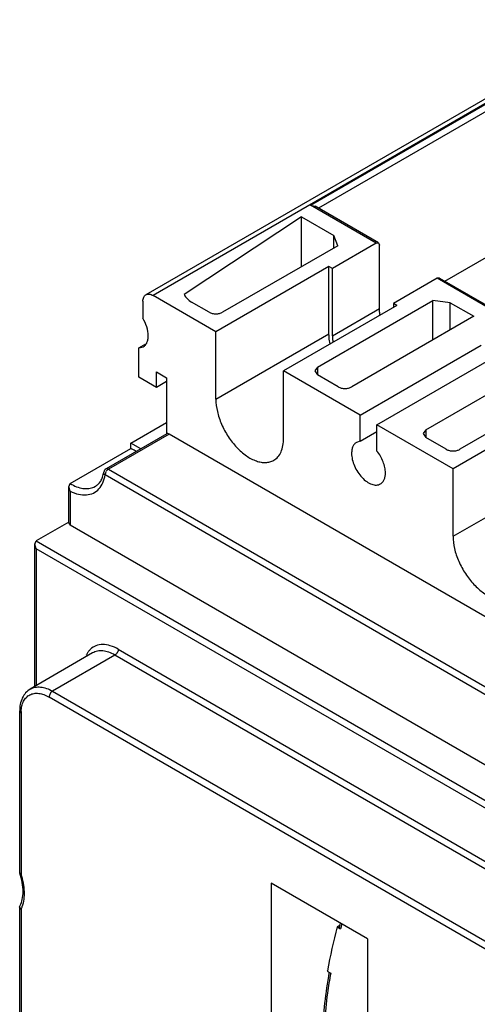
# Model space of a CAD drawing. Header units: millimetres. Extents: x 20 to 157, y 25 to 222.
# Tile 2 of 5: x 20 to 68, y 120 to 222. Entities that reach past the tile are written whole.
import ezdxf

# ---------------------------------------------------------------- set-up
doc = ezdxf.new("R2010")
doc.units = ezdxf.units.MM
doc.header["$LTSCALE"] = 16.055796
doc.layers.get('0').update_dxf_attribs({"linetype": 'CONTINUOUS'})

msp = doc.modelspace()

# ---------------------------------------------------------------- linework, layer by layer
at = {"color": 7, "linetype": 'Continuous'}
for p, q in [((83.05, 222.25), (33.37, 193.57)), ((83.8, 222.18), (34.12, 193.5)), ((50.54, 202.92), (72.21, 215.43)), ((72.57, 214.82), (51.39, 202.6)), ((57.49, 180.01), (107.15, 208.7)), ((57.4, 198.96), (50.54, 202.92)), ((50.54, 202.92), (51.04, 202.8)), ((57.65, 198.98), (51.04, 202.8)), ((49.6, 201.71), (37.38, 193.59)), ((49.6, 196.5), (49.6, 201.71)), ((49.6, 201.71), (52.98, 199.76)), ((52.98, 198.45), (52.98, 199.76)), ((53.4, 198.69), (52.98, 199.76)), ((64.57, 194.99), (72.57, 199.6)), ((53.4, 198.69), (41.38, 191.75)), ((57.4, 198.96), (52.84, 196.33)), ((57.4, 198.96), (57.65, 198.98)), ((57.65, 198.98), (57.75, 198.76)), ((57.75, 192.14), (57.75, 198.76)), ((52.48, 196.53), (40.68, 189.71)), ((52.48, 189.51), (52.48, 196.53)), ((52.84, 196.33), (52.48, 196.53)), ((52.84, 189.3), (52.84, 196.33)), ((63.76, 195.29), (59.2, 192.65)), ((64.01, 195.31), (63.76, 195.29)), ((70.71, 191.27), (63.76, 195.29)), ((64.01, 195.31), (70.71, 191.44)), ((40.68, 189.71), (34.12, 193.5)), ((51.28, 186.04), (63.3, 192.98)), ((63.3, 188.86), (63.3, 192.98)), ((65.14, 192.73), (63.3, 192.98)), ((33.06, 192.91), (33.04, 191.15)), ((39.97, 191.75), (38.15, 192.8)), ((59.56, 192.45), (47.75, 185.63)), ((52.84, 189.3), (57.75, 192.14)), ((59.2, 192.65), (59.2, 192.24)), ((59.56, 192.45), (59.2, 192.65)), ((65.14, 189.92), (65.14, 192.73)), ((65.14, 192.73), (67.58, 191.33)), ((67.58, 191.33), (54.85, 183.98)), ((40.68, 182.69), (40.68, 189.71)), ((40.68, 182.69), (52.48, 189.51)), ((32.63, 188.03), (33.38, 188.47)), ((32.63, 188.03), (33.11, 188.15)), ((32.63, 184.97), (32.63, 188.03)), ((55.72, 181.03), (68.36, 188.32)), ((62.6, 179.51), (75.32, 186.86)), ((51.28, 186.04), (50.99, 185.63)), ((51.28, 186.04), (51.28, 185.22)), ((34.47, 183.91), (32.63, 184.97)), ((34.47, 183.91), (34.47, 185.54)), ((34.47, 185.54), (35.53, 184.93)), ((35.53, 184.93), (35.53, 179.07)), ((47.75, 178.61), (47.75, 185.63)), ((55.72, 181.03), (47.75, 185.63)), ((50.99, 185.63), (51.28, 185.22)), ((53.44, 183.98), (51.28, 185.22)), ((35.53, 184.52), (34.47, 183.91)), ((78.15, 184.41), (66.13, 177.47)), ((77.23, 182.24), (65.43, 175.42)), ((55.72, 178.3), (55.72, 181.03)), ((31.8, 178.1), (35.53, 180.25)), ((57.49, 177.28), (57.49, 180.01)), ((65.43, 175.42), (57.49, 180.01)), ((35.55, 179.08), (29.22, 175.43)), ((35.8, 179.06), (29.47, 175.4)), ((77.73, 154.85), (35.8, 179.06)), ((55.72, 178.3), (57.49, 179.33)), ((62.6, 179.51), (62.3, 179.1)), ((62.3, 179.1), (62.6, 178.69)), ((62.6, 179.51), (62.6, 178.69)), ((64.72, 177.47), (62.6, 178.69)), ((31.8, 177.55), (31.8, 178.1)), ((32.83, 177.51), (31.8, 178.1)), ((55.72, 178.3), (55.35, 178.19)), ((25.47, 173.9), (31.8, 177.55)), ((70.74, 150.76), (29.12, 174.79)), ((29.47, 175.4), (71.4, 151.2)), ((65.43, 168.4), (65.43, 175.42)), ((65.43, 168.4), (77.23, 175.22)), ((25.33, 173.57), (25.47, 173.9)), ((25.33, 169.75), (25.33, 173.57)), ((25.47, 173.09), (25.33, 173.57)), ((27.96, 173.53), (28.11, 173.61)), ((25.47, 173.09), (25.47, 169.55)), ((25.33, 169.87), (21.94, 167.91)), ((25.33, 169.75), (25.47, 169.55)), ((98.96, 127.12), (25.47, 169.55)), ((21.79, 167.59), (21.94, 167.91)), ((21.79, 152.76), (21.79, 167.59)), ((21.94, 167.1), (21.79, 167.59)), ((21.94, 167.91), (96.13, 125.08)), ((21.94, 167.1), (21.94, 152.84)), ((95.42, 124.67), (21.94, 167.1)), ((27.82, 156.24), (21.31, 152.48)), ((30.49, 156.62), (87.03, 123.98)), ((30.14, 156.01), (23.63, 152.25)), ((86.67, 123.37), (30.14, 156.01)), ((23.63, 152.25), (80.17, 119.61)), ((79.82, 119), (23.28, 151.64)), ((20.2, 150.15), (20.2, 133.32)), ((20.35, 149.95), (20.2, 150.15)), ((20.35, 149.95), (20.35, 133.18)), ((20.21, 133.29), (20.2, 133.32)), ((20.35, 133.18), (20.21, 133.29)), ((46.45, 132.23), (46.45, 104.41)), ((56.49, 126.44), (46.45, 132.23)), ((20.2, 129.79), (20.24, 129.91)), ((20.2, 129.79), (20.2, 99.41)), ((20.35, 129.52), (20.2, 129.79)), ((20.35, 129.52), (20.35, 99.2)), ((53.59, 127.84), (53.34, 127.69)), ((53.34, 127.69), (53.69, 127.48)), ((53.59, 127.84), (53.56, 127.74)), ((53.62, 127.95), (53.59, 127.84)), ((53.82, 127.97), (53.8, 127.9)), ((53.83, 127.97), (53.81, 127.9)), ((56.49, 126.44), (56.49, 88.97)), ((52.31, 123.12), (52.3, 123.08)), ((52.31, 123.12), (52.3, 123.08)), ((52.3, 123.08), (52.66, 122.87)), ((52.49, 122.97), (52.48, 122.9)), ((52.5, 122.97), (52.49, 122.9))]:
    msp.add_line(p, q, dxfattribs=at)
for centre, radius, start, end in [((29.47, 174.99), 0.5, 119.9999, 170.3275), ((29.96, 174.71), 0.848, 149.9592, 158.963), ((24.08, 149.95), 3.73, 177.2881, 180.0161), ((18.13, 130.7), 2.52, 332.0822, 336.7799), ((17.93, 130.78), 2.73, 336.7511, 339.1795), ((108.82, 112.84), 57.43, 165.0164, 169.6918), ((111.92, 112.06), 60.43, 164.6377, 164.7558), ((111.95, 111.92), 60.3, 164.8444, 165.0385), ((112.23, 111.84), 60.6, 164.633, 164.8444)]:
    msp.add_arc(centre, radius, start, end, dxfattribs=at)
for points, knots in [([(33.06, 192.91), (33.06, 192.98), (33.08, 193.12), (33.14, 193.31), (33.23, 193.47), (33.33, 193.54), (33.37, 193.57)], [0, 0, 0, 0, 0.288529, 0.547737, 0.78129, 1, 1, 1, 1]), ([(33.37, 193.57), (33.42, 193.6), (33.54, 193.64), (33.73, 193.65), (33.93, 193.6), (34.06, 193.53), (34.12, 193.5)], [0, 0, 0, 0, 0.217751, 0.450886, 0.710448, 1, 1, 1, 1]), ([(37.38, 193.59), (37.47, 193.44), (37.69, 193.14), (37.98, 192.9), (38.15, 192.8)], [0, 0, 0, 0, 0.468219, 1, 1, 1, 1]), ([(57.8, 191.52), (57.79, 191.57), (57.76, 191.78), (57.75, 191.99), (57.75, 192.14)], [0, 0, 0, 0, 0.257256, 1, 1, 1, 1]), ([(33.62, 189.29), (33.62, 189.61), (33.5, 190.26), (33.22, 190.86), (33.04, 191.15)], [0, 0, 0, 0, 0.474539, 1, 1, 1, 1]), ([(39.97, 191.75), (40.07, 191.7), (40.3, 191.61), (40.68, 191.57), (41.05, 191.61), (41.28, 191.7), (41.38, 191.75)], [0, 0, 0, 0, 0.237244, 0.500001, 0.762757, 1, 1, 1, 1]), ([(33.11, 188.15), (33.19, 188.2), (33.34, 188.33), (33.51, 188.6), (33.6, 188.93), (33.62, 189.17), (33.62, 189.29)], [0, 0, 0, 0, 0.217761, 0.450876, 0.710329, 1, 1, 1, 1]), ([(52.58, 188.52), (52.56, 188.61), (52.51, 188.93), (52.48, 189.26), (52.48, 189.51)], [0, 0, 0, 0, 0.259633, 1, 1, 1, 1]), ([(52.84, 189.3), (52.84, 189.25), (52.84, 189.05), (52.86, 188.84), (52.88, 188.68)], [0, 0, 0, 0, 0.242639, 1, 1, 1, 1]), ([(53.44, 183.98), (53.54, 183.92), (53.77, 183.83), (54.15, 183.79), (54.52, 183.83), (54.75, 183.92), (54.85, 183.98)], [0, 0, 0, 0, 0.237244, 0.500001, 0.762757, 1, 1, 1, 1]), ([(40.68, 182.69), (40.68, 182.26), (40.8, 181.37), (41.24, 180.05), (41.93, 178.77), (42.8, 177.66), (43.79, 176.78), (44.69, 176.29), (45.39, 176.11), (45.87, 176.07), (46.32, 176.14), (46.59, 176.25), (46.71, 176.32)], [0, 0, 0, 0, 0.128693, 0.27028, 0.417438, 0.561779, 0.695448, 0.812711, 0.864674, 0.91251, 0.957138, 1, 1, 1, 1]), ([(35.8, 179.06), (35.76, 179.08), (35.68, 179.11), (35.59, 179.1), (35.55, 179.08)], [0, 0, 0, 0, 0.550682, 1, 1, 1, 1]), ([(46.71, 176.32), (46.88, 176.42), (47.19, 176.67), (47.51, 177.21), (47.71, 177.87), (47.75, 178.36), (47.75, 178.61)], [0, 0, 0, 0, 0.217784, 0.450917, 0.710308, 1, 1, 1, 1]), ([(55.35, 178.19), (55.27, 178.14), (55.12, 178.01), (54.95, 177.75), (54.86, 177.41), (54.84, 177.17), (54.84, 177.05)], [0, 0, 0, 0, 0.217802, 0.450914, 0.710301, 1, 1, 1, 1]), ([(32.4, 177.25), (32.35, 177.27), (32.14, 177.36), (31.95, 177.47), (31.8, 177.55)], [0, 0, 0, 0, 0.242057, 1, 1, 1, 1]), ([(54.84, 177.05), (54.84, 176.83), (54.9, 176.38), (55.12, 175.72), (55.46, 175.09), (55.9, 174.53), (56.39, 174.09), (56.91, 173.81), (57.35, 173.72), (57.66, 173.77), (57.79, 173.83), (57.85, 173.86)], [0, 0, 0, 0, 0.128741, 0.270421, 0.417625, 0.562026, 0.695752, 0.813067, 0.91247, 0.95712, 1, 1, 1, 1]), ([(58.37, 175.01), (58.37, 175.19), (58.32, 175.59), (58.08, 176.38), (57.76, 176.95), (57.49, 177.28)], [0, 0, 0, 0, 0.228316, 0.478263, 1, 1, 1, 1]), ([(64.72, 177.47), (64.82, 177.41), (65.05, 177.32), (65.43, 177.28), (65.8, 177.32), (66.03, 177.41), (66.13, 177.47)], [0, 0, 0, 0, 0.237244, 0.500001, 0.762757, 1, 1, 1, 1]), ([(28.11, 173.61), (28.22, 173.67), (28.43, 173.83), (28.68, 174.16), (28.87, 174.59), (28.95, 174.91), (28.98, 175.08)], [0, 0, 0, 0, 0.211737, 0.442362, 0.702908, 1, 1, 1, 1]), ([(28.48, 173.35), (28.64, 173.54), (28.93, 174), (29.07, 174.51), (29.12, 174.79)], [0, 0, 0, 0, 0.471508, 1, 1, 1, 1]), ([(29.12, 174.79), (29.07, 174.83), (28.99, 174.91), (28.97, 175.03), (28.98, 175.08)], [0, 0, 0, 0, 0.541011, 1, 1, 1, 1]), ([(29.17, 175.02), (29.16, 175), (29.13, 174.92), (29.12, 174.85), (29.12, 174.79)], [0, 0, 0, 0, 0.266391, 1, 1, 1, 1]), ([(29.22, 175.43), (29.26, 175.45), (29.35, 175.46), (29.43, 175.43), (29.47, 175.4)], [0, 0, 0, 0, 0.449517, 1, 1, 1, 1]), ([(29.36, 175.31), (29.35, 175.3), (29.29, 175.25), (29.25, 175.19), (29.22, 175.14)], [0, 0, 0, 0, 0.243047, 1, 1, 1, 1]), ([(29.47, 175.4), (29.46, 175.4), (29.42, 175.37), (29.39, 175.34), (29.36, 175.31)], [0, 0, 0, 0, 0.236441, 1, 1, 1, 1]), ([(57.85, 173.86), (57.94, 173.91), (58.09, 174.04), (58.26, 174.31), (58.35, 174.64), (58.37, 174.88), (58.37, 175.01)], [0, 0, 0, 0, 0.217724, 0.450873, 0.710468, 1, 1, 1, 1]), ([(25.47, 173.9), (25.69, 173.77), (26.12, 173.56), (26.78, 173.37), (27.4, 173.35), (27.79, 173.46), (27.96, 173.53)], [0, 0, 0, 0, 0.288467, 0.548453, 0.782882, 1, 1, 1, 1]), ([(25.47, 173.09), (25.75, 172.96), (26.31, 172.75), (27.15, 172.67), (27.91, 172.86), (28.31, 173.17), (28.48, 173.35)], [0, 0, 0, 0, 0.288432, 0.542603, 0.773276, 1, 1, 1, 1]), ([(65.43, 168.4), (65.43, 167.98), (65.54, 167.08), (65.99, 165.76), (66.68, 164.49), (67.55, 163.37), (68.54, 162.49), (69.44, 162), (70.14, 161.82), (70.62, 161.78), (71.07, 161.85), (71.34, 161.96), (71.46, 162.03)], [0, 0, 0, 0, 0.128693, 0.27028, 0.417438, 0.561779, 0.695448, 0.812711, 0.864674, 0.91251, 0.957138, 1, 1, 1, 1]), ([(30.49, 156.62), (30.23, 156.77), (29.71, 157.01), (28.9, 157.16), (28.16, 157.04), (27.75, 156.78), (27.58, 156.62)], [0, 0, 0, 0, 0.293152, 0.550129, 0.779499, 1, 1, 1, 1]), ([(27.34, 156.34), (27.33, 156.31), (27.25, 156.2), (27.18, 156.08), (27.14, 155.99)], [0, 0, 0, 0, 0.244348, 1, 1, 1, 1]), ([(27.58, 156.62), (27.56, 156.6), (27.48, 156.51), (27.4, 156.42), (27.34, 156.34)], [0, 0, 0, 0, 0.246284, 1, 1, 1, 1]), ([(30.14, 156.01), (29.94, 156.13), (29.53, 156.32), (28.91, 156.47), (28.32, 156.45), (27.97, 156.33), (27.82, 156.24)], [0, 0, 0, 0, 0.289699, 0.549083, 0.782213, 1, 1, 1, 1]), ([(30.49, 156.62), (30.49, 156.56), (30.47, 156.44), (30.4, 156.27), (30.28, 156.12), (30.19, 156.04), (30.14, 156.01)], [0, 0, 0, 0, 0.23722, 0.500002, 0.762783, 1, 1, 1, 1]), ([(21.31, 152.48), (21.13, 152.38), (20.8, 152.1), (20.45, 151.54), (20.24, 150.87), (20.2, 150.4), (20.2, 150.15)], [0, 0, 0, 0, 0.233091, 0.472506, 0.726825, 1, 1, 1, 1]), ([(20.36, 150.13), (20.36, 150.32), (20.41, 150.7), (20.59, 151.21), (20.88, 151.61), (21.25, 151.9), (21.71, 152.04), (22.22, 152.05), (22.75, 151.91), (23.1, 151.74), (23.28, 151.64)], [0, 0, 0, 0, 0.142027, 0.269399, 0.38484, 0.493965, 0.604168, 0.722502, 0.853872, 1, 1, 1, 1]), ([(21.31, 152.48), (21.47, 152.57), (21.82, 152.7), (22.4, 152.71), (23.03, 152.56), (23.43, 152.37), (23.63, 152.25)], [0, 0, 0, 0, 0.217787, 0.450917, 0.710301, 1, 1, 1, 1]), ([(23.63, 152.25), (23.58, 152.22), (23.49, 152.14), (23.38, 151.99), (23.3, 151.82), (23.28, 151.7), (23.28, 151.64)], [0, 0, 0, 0, 0.237217, 0.499998, 0.76278, 1, 1, 1, 1]), ([(20.24, 129.91), (20.35, 130.11), (20.51, 130.58), (20.59, 131.39), (20.49, 132.32), (20.32, 132.96), (20.21, 133.29)], [0, 0, 0, 0, 0.194088, 0.428804, 0.700234, 1, 1, 1, 1]), ([(20.48, 129.81), (20.67, 130.3), (20.75, 131.14), (20.61, 132.27), (20.45, 132.88), (20.35, 133.18)], [0, 0, 0, 0, 0.453427, 0.717146, 1, 1, 1, 1]), ([(53.55, 127.69), (53.55, 127.65), (53.58, 127.56), (53.65, 127.51), (53.69, 127.48)], [0, 0, 0, 0, 0.454299, 1, 1, 1, 1]), ([(52.48, 122.9), (52.11, 120.81), (51.64, 116.74), (51.75, 112.64), (51.98, 110.7)], [0, 0, 0, 0, 0.520127, 1, 1, 1, 1]), ([(52.66, 122.87), (52.53, 122.18), (52.1, 119.47), (51.89, 116.72), (51.89, 114.69)], [0, 0, 0, 0, 0.259285, 1, 1, 1, 1])]:
    msp.add_open_spline(points, degree=3, knots=knots, dxfattribs=at)
msp.add_open_spline([(53.56, 127.74), (53.55, 127.72), (53.55, 127.71), (53.55, 127.69)], degree=3, dxfattribs=at)

doc.saveas('drawing.dxf')
